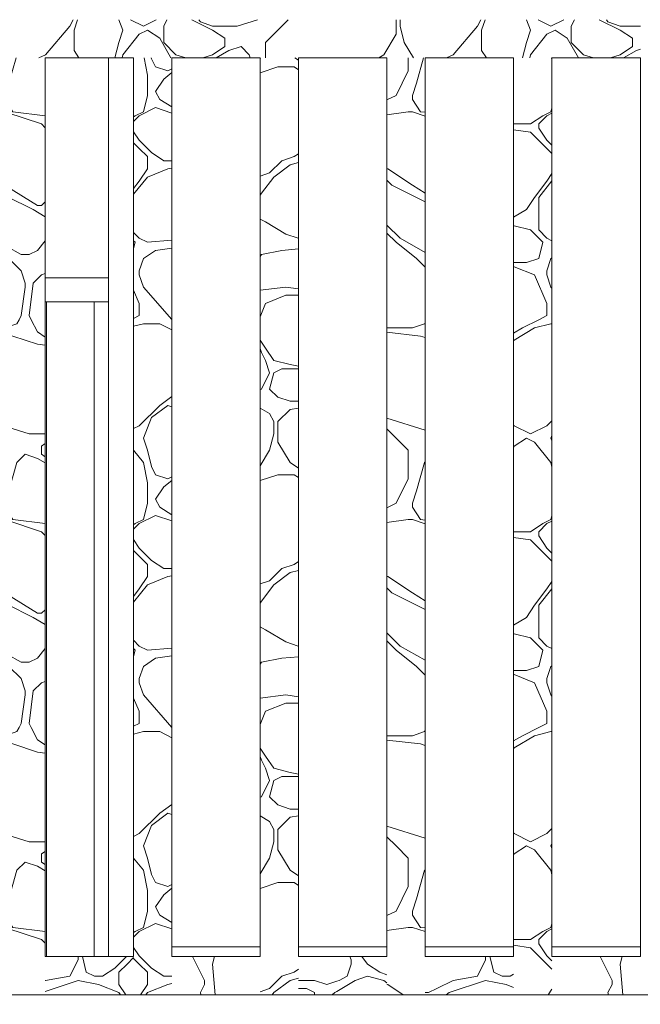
# Model space of a CAD drawing. Header units: millimetres. Extents: x -4481 to 79246, y -53000 to 18468.
# Tile 20 of 48: x 35930 to 36580, y 3550 to 4580. Entities that reach past the tile are written whole.
import ezdxf

# ---------------------------------------------------------------- set-up
doc = ezdxf.new("R2010")
doc.units = ezdxf.units.MM
doc.header["$MEASUREMENT"] = 0
for name, color, linetype in [('Nouveau_2D - Cotations pour 100ème', 7, 'Continuous'), ('Nouveau__Constr - Poteaux', 7, 'Continuous'), ('Nouveau__Constr - Poutres', 7, 'Continuous'), ('Nouveau_Equip - Mobiliers', 7, 'Continuous'), ('Nouveau_Fenêtres Archicad', 7, 'Continuous')]:
    doc.layers.add(name, color=color, linetype=linetype)
doc.styles.add('STYLE_GENERE_2', font='arial.ttf')
doc.dimstyles.new('STYLE_GENERE__2', dxfattribs={"dimtxt": 300, "dimasz": 190, "dimexe": 0.18, "dimexo": 21916.318027, "dimgap": 0, "dimtad": 1, "dimlfac": 0.001, "dimzin": 0, "dimdsep": 46, "dimtxsty": 'STYLE_GENERE_2', "dimblk": 'ARROWHEAD_6', "dimblk1": 'ARROWHEAD_6', "dimblk2": 'ARROWHEAD_6', "dimcen": 0.09, "dimclrd": 7, "dimclre": 7, "dimclrt": 7, "dimazin": 0, "dimtfac": 1, "dimtdec": 4, "dimtmove": 0, "dimatfit": 3, "dimfxl": 0, "dimtolj": 1, "dimtzin": 0, "dimarcsym": 0})
doc.dimstyles.new('STYLE_GENERE__3', dxfattribs={"dimtxt": 300, "dimasz": 190, "dimexe": 0.18, "dimexo": 21959.829925, "dimgap": 0, "dimtad": 1, "dimlfac": 0.001, "dimzin": 0, "dimdsep": 46, "dimtxsty": 'STYLE_GENERE_2', "dimblk": 'ARROWHEAD_6', "dimblk1": 'ARROWHEAD_6', "dimblk2": 'ARROWHEAD_6', "dimcen": 0.09, "dimclrd": 7, "dimclre": 7, "dimclrt": 7, "dimazin": 0, "dimtfac": 1, "dimtdec": 4, "dimtmove": 0, "dimatfit": 3, "dimfxl": 0, "dimtolj": 1, "dimtzin": 0, "dimarcsym": 0})
doc.dimstyles.new('STYLE_GENERE__4', dxfattribs={"dimtxt": 300, "dimasz": 190, "dimexe": 0.18, "dimexo": 28568.917041, "dimgap": 0, "dimtad": 1, "dimlfac": 0.001, "dimzin": 0, "dimdsep": 46, "dimtxsty": 'STYLE_GENERE_2', "dimblk": 'ARROWHEAD_6', "dimblk1": 'ARROWHEAD_6', "dimblk2": 'ARROWHEAD_6', "dimcen": 0.09, "dimclrd": 7, "dimclre": 7, "dimclrt": 7, "dimazin": 0, "dimtfac": 1, "dimtdec": 4, "dimtmove": 0, "dimatfit": 3, "dimfxl": 0, "dimtolj": 1, "dimtzin": 0, "dimarcsym": 0})
doc.dimstyles.new('STYLE_GENERE__6', dxfattribs={"dimtxt": 350, "dimasz": 190, "dimexe": 0.18, "dimexo": 30247.210424, "dimgap": 0, "dimtad": 1, "dimlfac": 0.001, "dimzin": 0, "dimdsep": 46, "dimtxsty": 'STYLE_GENERE_2', "dimblk": 'ARROWHEAD_6', "dimblk1": 'ARROWHEAD_6', "dimblk2": 'ARROWHEAD_6', "dimcen": 0.09, "dimclrd": 1, "dimclre": 1, "dimclrt": 1, "dimazin": 0, "dimtfac": 1, "dimtdec": 4, "dimtmove": 0, "dimatfit": 3, "dimfxl": 0, "dimtolj": 1, "dimtzin": 0, "dimarcsym": 0})

# ---------------------------------------------------------------- blocks, each defined once
blk = doc.blocks.new('Élément de coupe_149')
at = {"layer": 'Nouveau_Equip - Mobiliers', "color": 8, "linetype": 'Continuous', "lineweight": 13}
for p, q in [((35956.7, 4310), (36023, 4310)), ((35956.7, 4285), (36023, 4285)), ((35958, 3600), (35958, 4285)), ((36008, 3600), (36008, 4285))]:
    blk.add_line(p, q, dxfattribs=at)
blk = doc.blocks.new('Élément de coupe_216')
at = {"layer": 'Nouveau_Fenêtres Archicad', "color": 7, "linetype": 'Continuous', "lineweight": 13}
blk.add_line((36023, 3600), (36023, 4540), dxfattribs=at)
at = {"layer": 'Nouveau_Fenêtres Archicad', "color": 7, "linetype": 'Continuous', "lineweight": 18}
for p, q in [((36181.9, 3610), (36089.3, 3610)), ((36314.5, 3610), (36221.9, 3610)), ((36447.1, 3610), (36354.5, 3610)), ((36579.7, 3610), (36487.1, 3610))]:
    blk.add_line(p, q, dxfattribs=at)
blk = doc.blocks.new('Élément de coupe_261')
at = {"layer": 'Nouveau__Constr - Poteaux', "color": 7, "linetype": 'Continuous', "lineweight": 13}
for p, q in [((36579.7, 3600), (36579.7, 4540)), ((36579.7, 3560), (36619.7, 3560))]:
    blk.add_line(p, q, dxfattribs=at)
blk = doc.blocks.new('*X294')
at = {"layer": 'Nouveau__Constr - Poutres', "color": 7, "linetype": 'Continuous', "lineweight": 13}
for p, q in [((35982.7, 4573.3), (35957.1, 4543.4)), ((35986.1, 4580), (35982.7, 4573.3)), ((35987, 4569), (35990.6, 4580)), ((36033.8, 4580), (36038.2, 4569)), ((36059.5, 4573.3), (36046.1, 4580)), ((36072.9, 4580), (36059.5, 4573.3)), ((36080.8, 4573.3), (36084.2, 4580)), ((36080.8, 4556.2), (36080.8, 4573.3)), ((36110.1, 4580), (36132, 4569)), ((36117.6, 4580), (36119.2, 4577.6)), ((36119.2, 4577.6), (36132, 4573.3)), ((36157.6, 4573.3), (36132, 4573.3)), ((36179.1, 4580), (36157.6, 4573.3)), ((36200.3, 4569), (36211.2, 4580)), ((36324, 4580), (36324, 4573.3)), ((36324, 4573.3), (36324, 4564.8)), ((36328.3, 4573.3), (36328.3, 4580)), ((36332.5, 4556.2), (36328.3, 4573.3)), ((36409.3, 4573.3), (36383.7, 4543.4)), ((36412.7, 4580), (36409.3, 4573.3)), ((36413.6, 4569), (36417.2, 4580)), ((36460.4, 4580), (36464.8, 4569)), ((36486.1, 4573.3), (36472.7, 4580)), ((36499.5, 4580), (36486.1, 4573.3)), ((36507.4, 4573.3), (36510.8, 4580)), ((36507.4, 4556.2), (36507.4, 4573.3)), ((36536.7, 4580), (36558.6, 4569)), ((36544.2, 4580), (36545.8, 4577.6)), ((36545.8, 4577.6), (36558.6, 4573.3)), ((36579.7, 4573.3), (36558.6, 4573.3)), ((35987, 4547.7), (35987, 4569)), ((36038.2, 4569), (36033.9, 4556.2)), ((36055.2, 4564.8), (36038.2, 4543.4)), ((36063.8, 4569), (36055.2, 4564.8)), ((36076.6, 4560.5), (36063.8, 4569)), ((36132, 4569), (36144.8, 4560.5)), ((36187.5, 4556.2), (36200.3, 4569)), ((36324, 4564.8), (36311.2, 4543.4)), ((36413.6, 4547.7), (36413.6, 4569)), ((36464.8, 4569), (36460.5, 4556.2)), ((36481.8, 4564.8), (36464.8, 4543.4)), ((36490.4, 4569), (36481.8, 4564.8)), ((36503.2, 4560.5), (36490.4, 4569)), ((36558.6, 4569), (36571.4, 4560.5)), ((36033.9, 4556.2), (36029.8, 4540)), ((36088.3, 4540), (36076.6, 4560.5)), ((36093.6, 4543.4), (36080.8, 4556.2)), ((36144.8, 4560.5), (36144.8, 4556.2)), ((36144.8, 4556.2), (36144.8, 4552)), ((36187.5, 4540), (36187.5, 4556.2)), ((36342.3, 4540), (36332.5, 4556.2)), ((36332.5, 4556.2), (36342.3, 4540)), ((36460.5, 4556.2), (36456.4, 4540)), ((36514.9, 4540), (36503.2, 4560.5)), ((36520.2, 4543.4), (36507.4, 4556.2)), ((36571.4, 4560.5), (36571.4, 4556.2)), ((36571.4, 4556.2), (36571.4, 4552)), ((35950.2, 4540), (35957.1, 4543.4)), ((35992.1, 4540), (35987, 4547.7)), ((36038.2, 4543.4), (36037.5, 4540)), ((36103.9, 4540), (36093.6, 4543.4)), ((36132, 4543.4), (36121.7, 4540)), ((36144.8, 4552), (36132, 4543.4)), ((36135.6, 4540), (36149.1, 4547.7)), ((36149.1, 4547.7), (36161.9, 4552)), ((36161.9, 4552), (36170.4, 4543.4)), ((36170.4, 4543.4), (36171.4, 4540)), ((36311.2, 4543.4), (36306, 4540)), ((36376.9, 4540), (36383.7, 4543.4)), ((36418.7, 4540), (36413.6, 4547.7)), ((36464.8, 4543.4), (36464.1, 4540)), ((36530.5, 4540), (36520.2, 4543.4)), ((36558.6, 4543.4), (36548.3, 4540)), ((36571.4, 4552), (36558.6, 4543.4)), ((36562.2, 4540), (36575.7, 4547.7)), ((36575.7, 4547.7), (36579.7, 4549))]:
    blk.add_line(p, q, dxfattribs=at)
blk = doc.blocks.new('Élément de coupe_263')
at = {"layer": 'Nouveau__Constr - Poutres', "color": 7, "linetype": 'Continuous', "lineweight": 13}
for p, q in [((36049.3, 4540), (35956.7, 4540)), ((36181.9, 4540), (36089.3, 4540)), ((36314.5, 4540), (36221.9, 4540)), ((36447.1, 4540), (36354.5, 4540)), ((36579.7, 4540), (36487.1, 4540))]:
    blk.add_line(p, q, dxfattribs=at)
at = {"layer": 'Nouveau__Constr - Poutres', "lineweight": 0}
blk.add_blockref('*X294', (0, 0), dxfattribs=at)
blk = doc.blocks.new('*X305')
at = {"layer": 'Nouveau__Constr - Poutres', "color": 7, "linetype": 'Continuous', "lineweight": 13}
for p, q in [((36537.6, 3600), (36550.1, 3575)), ((36560.6, 3600), (36558.6, 3592.1)), ((36558.6, 3592.1), (36561.3, 3560)), ((36550.1, 3575), (36550.1, 3570.8)), ((36550.1, 3570.8), (36545.8, 3562.2)), ((36545.8, 3562.2), (36546.2, 3560))]:
    blk.add_line(p, q, dxfattribs=at)
blk = doc.blocks.new('*X306')
at = {"layer": 'Nouveau__Constr - Poutres', "color": 7, "linetype": 'Continuous', "lineweight": 13}
for p, q in [((36417.8, 3596.4), (36409.3, 3579.3)), ((36417.8, 3600), (36417.8, 3596.4)), ((36422.3, 3600), (36426.4, 3583.6)), ((36383.7, 3575), (36366.7, 3566.5)), ((36379.5, 3562.2), (36417.8, 3575)), ((36409.3, 3579.3), (36383.7, 3575)), ((36417.8, 3575), (36439.2, 3570.8)), ((36426.4, 3583.6), (36434.9, 3579.3)), ((36434.9, 3579.3), (36443.4, 3579.3)), ((36443.4, 3579.3), (36447.1, 3581.7)), ((36366.7, 3566.5), (36358.1, 3562.2)), ((36439.2, 3570.8), (36447.1, 3567.6)), ((36358.1, 3562.2), (36354.5, 3562.2)), ((36376.5, 3560), (36379.5, 3562.2))]:
    blk.add_line(p, q, dxfattribs=at)
blk = doc.blocks.new('*X307')
at = {"layer": 'Nouveau__Constr - Poutres', "color": 7, "linetype": 'Continuous', "lineweight": 13}
for p, q in [((36277.1, 3596.4), (36275.8, 3600)), ((36277.1, 3592.1), (36277.1, 3596.4)), ((36294.1, 3592.1), (36288.2, 3600)), ((36272.8, 3579.3), (36277.1, 3592.1)), ((36306.9, 3583.6), (36294.1, 3592.1)), ((36238.7, 3575), (36221.9, 3575)), ((36251.5, 3570.8), (36238.7, 3575)), ((36251.5, 3570.8), (36262.1, 3574.3)), ((36262.1, 3574.3), (36264.3, 3575)), ((36262.1, 3563.5), (36281.3, 3575)), ((36264.3, 3575), (36272.8, 3579.3)), ((36281.3, 3575), (36294.1, 3579.3)), ((36294.1, 3579.3), (36311.2, 3575)), ((36314.5, 3581), (36306.9, 3583.6)), ((36311.2, 3575), (36314.5, 3572.5)), ((36221.9, 3566.5), (36230.1, 3566.5)), ((36230.1, 3566.5), (36238.7, 3562.2)), ((36238.7, 3562.2), (36238.7, 3560)), ((36257.3, 3560), (36260, 3562.2)), ((36260, 3562.2), (36262.1, 3563.5))]:
    blk.add_line(p, q, dxfattribs=at)
blk = doc.blocks.new('*X308')
at = {"layer": 'Nouveau__Constr - Poutres', "color": 7, "linetype": 'Continuous', "lineweight": 13}
for p, q in [((36111, 3600), (36123.5, 3575)), ((36134, 3600), (36132, 3592.1)), ((36132, 3592.1), (36134.7, 3560)), ((36123.5, 3575), (36123.5, 3570.8)), ((36123.5, 3570.8), (36119.2, 3562.2)), ((36119.2, 3562.2), (36119.6, 3560))]:
    blk.add_line(p, q, dxfattribs=at)
blk = doc.blocks.new('*X309')
at = {"layer": 'Nouveau__Constr - Poutres', "color": 7, "linetype": 'Continuous', "lineweight": 13}
for p, q in [((35991.2, 3596.4), (35982.7, 3579.3)), ((35991.2, 3600), (35991.2, 3596.4)), ((35995.7, 3600), (35999.8, 3583.6)), ((36041.8, 3600), (36029.6, 3587.8)), ((36042.4, 3592.1), (36049.3, 3599)), ((36016.8, 3579.3), (36029.6, 3587.8)), ((36033.9, 3583.6), (36042.4, 3592.1)), ((35956.7, 3563.5), (35991.2, 3575)), ((35957.1, 3575), (35956.7, 3574.8)), ((35982.7, 3579.3), (35957.1, 3575)), ((35991.2, 3575), (36012.6, 3570.8)), ((35999.8, 3583.6), (36008.3, 3579.3)), ((36008.3, 3579.3), (36016.8, 3579.3)), ((36033.9, 3570.8), (36033.9, 3583.6)), ((36012.6, 3570.8), (36033.9, 3562.2)), ((36041.1, 3560), (36033.9, 3570.8)), ((36033.9, 3562.2), (36035.7, 3560))]:
    blk.add_line(p, q, dxfattribs=at)
blk = doc.blocks.new('Élément de coupe_264')
at = {"layer": 'Nouveau__Constr - Poutres', "color": 7, "linetype": 'Continuous', "lineweight": 13}
for p, q in [((36049.3, 3600), (35956.7, 3600)), ((36181.9, 3600), (36089.3, 3600)), ((36314.5, 3600), (36221.9, 3600)), ((36447.1, 3600), (36354.5, 3600)), ((36579.7, 3600), (36487.1, 3600)), ((36049.3, 3560), (35956.7, 3560)), ((36181.9, 3560), (36089.3, 3560)), ((36314.5, 3560), (36221.9, 3560)), ((36447.1, 3560), (36354.5, 3560)), ((36579.7, 3560), (36487.1, 3560))]:
    blk.add_line(p, q, dxfattribs=at)
at = {"layer": 'Nouveau__Constr - Poutres', "lineweight": 0}
for name in ['*X309', '*X308', '*X307', '*X306', '*X305']:
    blk.add_blockref(name, (0, 0), dxfattribs=at)
blk = doc.blocks.new('*X346')
at = {"layer": 'Nouveau__Constr - Poteaux', "color": 7, "linetype": 'Continuous', "lineweight": 13}
for p, q in [((35926.3, 4540), (35918.7, 4513.6)), ((35918.7, 4513.6), (35916.7, 4507.6)), ((35916.7, 4493.1), (35923, 4483.7)), ((35916.7, 4482.9), (35952.8, 4470.9)), ((35923, 4483.7), (35956.7, 4479.5)), ((35952.8, 4470.9), (35956.7, 4467)), ((35916.7, 4405.5), (35948.6, 4385.6)), ((35944.3, 4381.3), (35916.7, 4395.1)), ((35956.7, 4389.5), (35952.8, 4385.6)), ((35956.7, 4373.9), (35944.3, 4381.3)), ((35952.8, 4385.6), (35948.6, 4385.6)), ((35948.6, 4338.7), (35956.7, 4348.8)), ((35916.7, 4342.8), (35931.5, 4334.4)), ((35940, 4334.4), (35948.6, 4338.7)), ((35916.7, 4331.7), (35918.7, 4330.1)), ((35918.7, 4330.1), (35931.5, 4317.3)), ((35931.5, 4334.4), (35940, 4334.4)), ((35931.5, 4317.3), (35935.8, 4304.5)), ((35952.8, 4313.1), (35944.3, 4304.5)), ((35956.7, 4314.4), (35952.8, 4313.1)), ((35935.8, 4300.3), (35931.5, 4270.4)), ((35935.8, 4304.5), (35935.8, 4300.3)), ((35944.3, 4304.5), (35940, 4270.4)), ((35929.4, 4266.1), (35927.2, 4261.9)), ((35931.5, 4270.4), (35929.4, 4266.1)), ((35940, 4270.4), (35942.2, 4266.1)), ((35942.2, 4266.1), (35948.6, 4253.3)), ((35927.2, 4261.9), (35916.7, 4258.4)), ((35923, 4249.1), (35916.7, 4249.8)), ((35948.6, 4240.5), (35923, 4249.1)), ((35948.6, 4253.3), (35956.7, 4247.9)), ((35948.6, 4240.5), (35956.7, 4239.4)), ((35916.7, 4154), (35940, 4146.7)), ((35940, 4146.7), (35956.7, 4146.7)), ((35956.7, 4136.5), (35952.8, 4133.9)), ((35952.8, 4133.9), (35952.8, 4129.6)), ((35935.8, 4125.4), (35927.2, 4116.8)), ((35948.6, 4121.1), (35935.8, 4125.4)), ((35956.7, 4116.4), (35948.6, 4121.1)), ((35952.8, 4129.6), (35952.8, 4125.4)), ((35952.8, 4125.4), (35956.7, 4122.8)), ((35927.2, 4116.8), (35918.7, 4087)), ((35918.7, 4087), (35916.7, 4081)), ((35916.7, 4066.5), (35923, 4057.1)), ((35916.7, 4056.3), (35952.8, 4044.3)), ((35923, 4057.1), (35956.7, 4052.9)), ((35952.8, 4044.3), (35956.7, 4040.4)), ((35916.7, 3978.9), (35948.6, 3959)), ((35944.3, 3954.7), (35916.7, 3968.5)), ((35952.8, 3959), (35948.6, 3959)), ((35956.7, 3962.8), (35952.8, 3959)), ((35956.7, 3947.3), (35944.3, 3954.7)), ((35916.7, 3916.2), (35931.5, 3907.8)), ((35948.6, 3912), (35956.7, 3922.2)), ((35916.7, 3905.1), (35918.7, 3903.5)), ((35931.5, 3907.8), (35940, 3907.8)), ((35940, 3907.8), (35948.6, 3912)), ((35918.7, 3903.5), (35931.5, 3890.7)), ((35931.5, 3890.7), (35935.8, 3877.9)), ((35952.8, 3886.4), (35944.3, 3877.9)), ((35956.7, 3887.7), (35952.8, 3886.4)), ((35935.8, 3873.6), (35931.5, 3843.8)), ((35935.8, 3877.9), (35935.8, 3873.6)), ((35944.3, 3877.9), (35940, 3843.8)), ((35931.5, 3843.8), (35929.4, 3839.5)), ((35940, 3843.8), (35942.2, 3839.5)), ((35927.2, 3835.3), (35916.7, 3831.7)), ((35929.4, 3839.5), (35927.2, 3835.3)), ((35942.2, 3839.5), (35948.6, 3826.7)), ((35923, 3822.5), (35916.7, 3823.2)), ((35948.6, 3813.9), (35923, 3822.5)), ((35948.6, 3826.7), (35956.7, 3821.3)), ((35948.6, 3813.9), (35956.7, 3812.8)), ((35916.7, 3727.4), (35940, 3720.1)), ((35940, 3720.1), (35956.7, 3720.1)), ((35956.7, 3709.9), (35952.8, 3707.3)), ((35935.8, 3698.7), (35927.2, 3690.2)), ((35948.6, 3694.5), (35935.8, 3698.7)), ((35952.8, 3707.3), (35952.8, 3703)), ((35952.8, 3703), (35952.8, 3698.7)), ((35952.8, 3698.7), (35956.7, 3696.2)), ((35927.2, 3690.2), (35918.7, 3660.3)), ((35956.7, 3689.8), (35948.6, 3694.5)), ((35918.7, 3660.3), (35916.7, 3654.4)), ((35916.7, 3639.9), (35923, 3630.5)), ((35916.7, 3629.7), (35952.8, 3617.7)), ((35923, 3630.5), (35956.7, 3626.3)), ((35952.8, 3617.7), (35956.7, 3613.8))]:
    blk.add_line(p, q, dxfattribs=at)
blk = doc.blocks.new('Élément de coupe_276')
at = {"layer": 'Nouveau__Constr - Poteaux', "color": 7, "linetype": 'Continuous', "lineweight": 13}
for p, q in [((35916.7, 3600), (35916.7, 4540)), ((35956.7, 3600), (35956.7, 4540)), ((35916.7, 3560), (35956.7, 3560))]:
    blk.add_line(p, q, dxfattribs=at)
at = {"layer": 'Nouveau__Constr - Poteaux', "lineweight": 0}
blk.add_blockref('*X346', (0, 0), dxfattribs=at)
blk = doc.blocks.new('*X348')
at = {"layer": 'Nouveau__Constr - Poteaux', "color": 7, "linetype": 'Continuous', "lineweight": 13}
for p, q in [((36060.2, 4540), (36063.8, 4522.1)), ((36067.8, 4540), (36068, 4539.2)), ((36068, 4539.2), (36072.3, 4530.6)), ((36063.8, 4522.1), (36063.8, 4509.3)), ((36072.3, 4530.6), (36085.1, 4526.4)), ((36089.3, 4524.6), (36080.8, 4517.8)), ((36085.1, 4526.4), (36089.3, 4528.5)), ((36080.8, 4517.8), (36072.3, 4505)), ((36063.8, 4509.3), (36063.8, 4500.8)), ((36072.3, 4505), (36076.6, 4496.5)), ((36063.8, 4500.8), (36059.5, 4483.7)), ((36076.6, 4496.5), (36089.3, 4488.9)), ((36059.5, 4483.7), (36051, 4479.4)), ((36072.3, 4488), (36055.2, 4479.4)), ((36089.3, 4482.3), (36072.3, 4488)), ((36055.2, 4479.4), (36049.3, 4473.5)), ((36051, 4479.4), (36049.3, 4478.3)), ((36049.3, 4462.7), (36055.2, 4453.8)), ((36055.2, 4445.3), (36049.3, 4451.2)), ((36055.2, 4453.8), (36068, 4441)), ((36063.8, 4436.8), (36055.2, 4445.3)), ((36080.8, 4432.5), (36068, 4441)), ((36063.8, 4424), (36063.8, 4436.8)), ((36089.3, 4432.5), (36080.8, 4432.5)), ((36055.2, 4411.2), (36063.8, 4424)), ((36085.1, 4424), (36063.8, 4415.4)), ((36089.3, 4424.8), (36085.1, 4424)), ((36063.8, 4415.4), (36049.3, 4397.4)), ((36049.3, 4403.3), (36055.2, 4411.2)), ((36049.3, 4357.4), (36055.2, 4351.5)), ((36051, 4347.2), (36049.3, 4348.8)), ((36049.3, 4340.6), (36051, 4347.2)), ((36055.2, 4351.5), (36063.8, 4347.2)), ((36063.8, 4347.2), (36089.3, 4349.3)), ((36072.3, 4338.7), (36059.5, 4330.1)), ((36089.3, 4341.1), (36072.3, 4338.7)), ((36059.5, 4330.1), (36055.2, 4317.3)), ((36055.2, 4317.3), (36055.2, 4313.1)), ((36055.2, 4313.1), (36059.5, 4300.3)), ((36055.2, 4283.2), (36049.3, 4297)), ((36059.5, 4300.3), (36089.3, 4266.2)), ((36055.2, 4270.4), (36055.2, 4283.2)), ((36049.3, 4267.4), (36055.2, 4270.4)), ((36059.5, 4261.9), (36049.3, 4259.3)), ((36076.6, 4261.9), (36059.5, 4261.9)), ((36089.3, 4255.5), (36076.6, 4261.9)), ((36076.6, 4176.5), (36089.3, 4185.7)), ((36055.2, 4155.2), (36076.6, 4176.5)), ((36085.1, 4176.5), (36068, 4163.7)), ((36089.3, 4175.1), (36085.1, 4176.5)), ((36068, 4163.7), (36059.5, 4142.4)), ((36049.3, 4152.3), (36055.2, 4155.2)), ((36059.5, 4142.4), (36063.8, 4129.6)), ((36049.3, 4129.6), (36059.5, 4116.8)), ((36063.8, 4129.6), (36068, 4112.6)), ((36059.5, 4116.8), (36063.8, 4095.5)), ((36068, 4112.6), (36072.3, 4104)), ((36072.3, 4104), (36085.1, 4099.8)), ((36085.1, 4099.8), (36089.3, 4101.9)), ((36063.8, 4095.5), (36063.8, 4082.7)), ((36080.8, 4091.2), (36072.3, 4078.4)), ((36089.3, 4098), (36080.8, 4091.2)), ((36063.8, 4082.7), (36063.8, 4074.2)), ((36063.8, 4074.2), (36059.5, 4057.1)), ((36072.3, 4078.4), (36076.6, 4069.9)), ((36076.6, 4069.9), (36089.3, 4062.2)), ((36072.3, 4061.4), (36055.2, 4052.8)), ((36089.3, 4055.7), (36072.3, 4061.4)), ((36055.2, 4052.8), (36049.3, 4046.9)), ((36051, 4052.8), (36049.3, 4051.7)), ((36059.5, 4057.1), (36051, 4052.8)), ((36049.3, 4036.1), (36055.2, 4027.2)), ((36055.2, 4018.7), (36049.3, 4024.6)), ((36055.2, 4027.2), (36068, 4014.4)), ((36063.8, 4010.2), (36055.2, 4018.7)), ((36063.8, 3997.4), (36063.8, 4010.2)), ((36080.8, 4005.9), (36068, 4014.4)), ((36055.2, 3984.6), (36063.8, 3997.4)), ((36085.1, 3997.4), (36063.8, 3988.8)), ((36089.3, 4005.9), (36080.8, 4005.9)), ((36089.3, 3998.2), (36085.1, 3997.4)), ((36063.8, 3988.8), (36049.3, 3970.8)), ((36049.3, 3976.7), (36055.2, 3984.6)), ((36049.3, 3930.8), (36055.2, 3924.8)), ((36055.2, 3924.8), (36063.8, 3920.6)), ((36051, 3920.6), (36049.3, 3922.2)), ((36049.3, 3914), (36051, 3920.6)), ((36063.8, 3920.6), (36089.3, 3922.7)), ((36089.3, 3914.5), (36072.3, 3912)), ((36072.3, 3912), (36059.5, 3903.5)), ((36059.5, 3903.5), (36055.2, 3890.7)), ((36055.2, 3890.7), (36055.2, 3886.4)), ((36055.2, 3886.4), (36059.5, 3873.6)), ((36059.5, 3873.6), (36089.3, 3839.6)), ((36055.2, 3856.6), (36049.3, 3870.4)), ((36055.2, 3843.8), (36055.2, 3856.6)), ((36049.3, 3840.8), (36055.2, 3843.8)), ((36059.5, 3835.3), (36049.3, 3832.7)), ((36076.6, 3835.3), (36059.5, 3835.3)), ((36089.3, 3828.9), (36076.6, 3835.3)), ((36055.2, 3728.6), (36076.6, 3749.9)), ((36085.1, 3749.9), (36068, 3737.1)), ((36076.6, 3749.9), (36089.3, 3759)), ((36089.3, 3748.5), (36085.1, 3749.9)), ((36049.3, 3725.6), (36055.2, 3728.6)), ((36068, 3737.1), (36059.5, 3715.8)), ((36059.5, 3715.8), (36063.8, 3703)), ((36049.3, 3702.9), (36059.5, 3690.2)), ((36063.8, 3703), (36068, 3685.9)), ((36059.5, 3690.2), (36063.8, 3668.9)), ((36068, 3685.9), (36072.3, 3677.4)), ((36072.3, 3677.4), (36085.1, 3673.1)), ((36063.8, 3668.9), (36063.8, 3656.1)), ((36089.3, 3671.4), (36080.8, 3664.6)), ((36085.1, 3673.1), (36089.3, 3675.2)), ((36080.8, 3664.6), (36072.3, 3651.8)), ((36063.8, 3647.5), (36059.5, 3630.5)), ((36063.8, 3656.1), (36063.8, 3647.5)), ((36072.3, 3651.8), (36076.6, 3643.3)), ((36076.6, 3643.3), (36089.3, 3635.6)), ((36055.2, 3626.2), (36049.3, 3620.3)), ((36051, 3626.2), (36049.3, 3625.1)), ((36059.5, 3630.5), (36051, 3626.2)), ((36072.3, 3634.7), (36055.2, 3626.2)), ((36089.3, 3629.1), (36072.3, 3634.7)), ((36049.3, 3609.5), (36055.2, 3600.6)), ((36055.2, 3592.1), (36049.3, 3598)), ((36055.2, 3600.6), (36068, 3587.8)), ((36063.8, 3583.6), (36055.2, 3592.1)), ((36080.8, 3579.3), (36068, 3587.8)), ((36063.8, 3570.8), (36063.8, 3583.6)), ((36089.3, 3579.3), (36080.8, 3579.3)), ((36056.6, 3560), (36063.8, 3570.8)), ((36085.1, 3570.8), (36063.8, 3562.2)), ((36089.3, 3571.6), (36085.1, 3570.8)), ((36063.8, 3562.2), (36062, 3560))]:
    blk.add_line(p, q, dxfattribs=at)
blk = doc.blocks.new('Élément de coupe_277')
at = {"layer": 'Nouveau__Constr - Poteaux', "color": 7, "linetype": 'Continuous', "lineweight": 13}
for p, q in [((36049.3043, 3600), (36049.3043, 4540)), ((36089.3043, 3600), (36089.3043, 4540)), ((36049.3043, 3560), (36089.3043, 3560))]:
    blk.add_line(p, q, dxfattribs=at)
at = {"layer": 'Nouveau__Constr - Poteaux', "lineweight": 0}
blk.add_blockref('*X348', (0, 0), dxfattribs=at)
blk = doc.blocks.new('*X350')
at = {"layer": 'Nouveau__Constr - Poteaux', "color": 7, "linetype": 'Continuous', "lineweight": 13}
for p, q in [((36181.9, 4539.8), (36182, 4540)), ((36182, 4540), (36181.9, 4539.8)), ((36218.2, 4540), (36221.9, 4537.5)), ((36200.3, 4530.6), (36181.9, 4524.5)), ((36217.3, 4530.6), (36200.3, 4530.6)), ((36221.9, 4527.6), (36217.3, 4530.6)), ((36217.3, 4436.8), (36221.9, 4439.8)), ((36191.7, 4419.7), (36204.5, 4432.5)), ((36204.5, 4432.5), (36217.3, 4436.8)), ((36221.9, 4430.5), (36213.1, 4428.2)), ((36181.9, 4416.4), (36191.7, 4419.7)), ((36213.1, 4428.2), (36196, 4415.4)), ((36196, 4415.4), (36183.2, 4398.4)), ((36183.2, 4398.4), (36181.9, 4396.4)), ((36181.9, 4371.3), (36187.5, 4368.5)), ((36187.5, 4368.5), (36208.8, 4355.7)), ((36208.8, 4355.7), (36221.6, 4351.5)), ((36221.6, 4351.5), (36221.9, 4351.5)), ((36204.5, 4338.7), (36183.2, 4334.4)), ((36221.9, 4340.2), (36204.5, 4338.7)), ((36183.2, 4334.4), (36181.9, 4332.4)), ((36181.9, 4296.9), (36208.8, 4300.3)), ((36208.8, 4300.3), (36221.9, 4298.4)), ((36208.8, 4291.7), (36187.5, 4283.2)), ((36221.9, 4291.7), (36208.8, 4291.7)), ((36187.5, 4283.2), (36181.9, 4269.3)), ((36181.9, 4244.6), (36187.5, 4236.3)), ((36183.2, 4232), (36181.9, 4235.9)), ((36187.5, 4236.3), (36196, 4223.5)), ((36187.5, 4223.5), (36183.2, 4232)), ((36191.7, 4210.7), (36187.5, 4223.5)), ((36196, 4223.5), (36213.1, 4219.2)), ((36196, 4210.7), (36204.5, 4214.9)), ((36204.5, 4214.9), (36221.9, 4214.9)), ((36213.1, 4219.2), (36221.9, 4217.4)), ((36183.2, 4193.6), (36191.7, 4210.7)), ((36191.7, 4193.6), (36196, 4210.7)), ((36181.9, 4193.3), (36183.2, 4193.6)), ((36200.3, 4185.1), (36191.7, 4193.6)), ((36213.1, 4180.8), (36200.3, 4185.1)), ((36191.7, 4168), (36181.9, 4173.6)), ((36213.1, 4172.3), (36200.3, 4159.5)), ((36221.9, 4180.8), (36213.1, 4180.8)), ((36221.9, 4173.7), (36213.1, 4172.3)), ((36196, 4159.5), (36191.7, 4168)), ((36196, 4146.7), (36196, 4159.5)), ((36200.3, 4159.5), (36200.3, 4146.7)), ((36191.7, 4129.6), (36196, 4146.7)), ((36200.3, 4146.7), (36200.3, 4138.1)), ((36200.3, 4138.1), (36213.1, 4116.8)), ((36181.9, 4113.2), (36191.7, 4129.6)), ((36191.7, 4129.6), (36181.9, 4113.2)), ((36213.1, 4116.8), (36221.9, 4110.9)), ((36200.3, 4104), (36181.9, 4097.9)), ((36217.3, 4104), (36200.3, 4104)), ((36221.9, 4101), (36217.3, 4104)), ((36204.5, 4005.9), (36217.3, 4010.2)), ((36217.3, 4010.2), (36221.9, 4013.2)), ((36191.7, 3993.1), (36204.5, 4005.9)), ((36213.1, 4001.6), (36196, 3988.8)), ((36221.9, 4003.8), (36213.1, 4001.6)), ((36181.9, 3989.8), (36191.7, 3993.1)), ((36196, 3988.8), (36183.2, 3971.8)), ((36183.2, 3971.8), (36181.9, 3969.8)), ((36181.9, 3944.7), (36187.5, 3941.9)), ((36187.5, 3941.9), (36208.8, 3929.1)), ((36208.8, 3929.1), (36221.6, 3924.8)), ((36221.6, 3924.8), (36221.9, 3924.8)), ((36183.2, 3907.8), (36181.9, 3905.8)), ((36204.5, 3912), (36183.2, 3907.8)), ((36221.9, 3913.6), (36204.5, 3912)), ((36181.9, 3870.3), (36208.8, 3873.6)), ((36208.8, 3873.6), (36221.9, 3871.8)), ((36208.8, 3865.1), (36187.5, 3856.6)), ((36221.9, 3865.1), (36208.8, 3865.1)), ((36187.5, 3856.6), (36181.9, 3842.6)), ((36181.9, 3818), (36187.5, 3809.7)), ((36183.2, 3805.4), (36181.9, 3809.3)), ((36187.5, 3796.9), (36183.2, 3805.4)), ((36187.5, 3809.7), (36196, 3796.9)), ((36191.7, 3784.1), (36187.5, 3796.9)), ((36196, 3796.9), (36213.1, 3792.6)), ((36213.1, 3792.6), (36221.9, 3790.8)), ((36183.2, 3767), (36191.7, 3784.1)), ((36191.7, 3767), (36196, 3784.1)), ((36196, 3784.1), (36204.5, 3788.3)), ((36204.5, 3788.3), (36221.9, 3788.3)), ((36181.9, 3766.7), (36183.2, 3767)), ((36200.3, 3758.5), (36191.7, 3767)), ((36213.1, 3754.2), (36200.3, 3758.5)), ((36221.9, 3754.2), (36213.1, 3754.2)), ((36191.7, 3741.4), (36181.9, 3747)), ((36196, 3732.9), (36191.7, 3741.4)), ((36213.1, 3745.7), (36200.3, 3732.9)), ((36221.9, 3747.1), (36213.1, 3745.7)), ((36196, 3720.1), (36196, 3732.9)), ((36200.3, 3732.9), (36200.3, 3720.1)), ((36191.7, 3703), (36196, 3720.1)), ((36200.3, 3720.1), (36200.3, 3711.5)), ((36200.3, 3711.5), (36213.1, 3690.2)), ((36181.9, 3686.6), (36191.7, 3703)), ((36191.7, 3703), (36181.9, 3686.6)), ((36213.1, 3690.2), (36221.9, 3684.3)), ((36200.3, 3677.4), (36181.9, 3671.3)), ((36217.3, 3677.4), (36200.3, 3677.4)), ((36221.9, 3674.4), (36217.3, 3677.4)), ((36217.3, 3583.6), (36221.9, 3586.6)), ((36191.7, 3566.5), (36204.5, 3579.3)), ((36213.1, 3575), (36196, 3562.2)), ((36204.5, 3579.3), (36217.3, 3583.6)), ((36221.9, 3577.2), (36213.1, 3575)), ((36181.9, 3563.2), (36191.7, 3566.5)), ((36196, 3562.2), (36194.3, 3560))]:
    blk.add_line(p, q, dxfattribs=at)
blk = doc.blocks.new('Élément de coupe_278')
at = {"layer": 'Nouveau__Constr - Poteaux', "color": 7, "linetype": 'Continuous', "lineweight": 13}
for p, q in [((36181.9, 3600), (36181.9, 4540)), ((36221.9, 3600), (36221.9, 4540)), ((36181.9, 3560), (36221.9, 3560))]:
    blk.add_line(p, q, dxfattribs=at)
at = {"layer": 'Nouveau__Constr - Poteaux', "lineweight": 0}
blk.add_blockref('*X350', (0, 0), dxfattribs=at)
blk = doc.blocks.new('*X352')
at = {"layer": 'Nouveau__Constr - Poteaux', "color": 7, "linetype": 'Continuous', "lineweight": 13}
for p, q in [((36336.8, 4526.4), (36336.8, 4540)), ((36352.9, 4540), (36345.3, 4513.6)), ((36324, 4500.8), (36336.8, 4526.4)), ((36345.3, 4513.6), (36341.1, 4500.8)), ((36314.5, 4496), (36324, 4500.8)), ((36341.1, 4500.8), (36341.1, 4496.5)), ((36341.1, 4496.5), (36349.6, 4483.7)), ((36314.5, 4480.5), (36336.8, 4483.7)), ((36336.8, 4483.7), (36341.1, 4483.7)), ((36341.1, 4483.7), (36354.5, 4479.2)), ((36349.6, 4483.7), (36354.5, 4483.1)), ((36314.5, 4424.3), (36315.5, 4424)), ((36315.5, 4424), (36341.1, 4406.9)), ((36319.7, 4406.9), (36314.5, 4412.2)), ((36354.5, 4389.5), (36319.7, 4406.9)), ((36341.1, 4406.9), (36354.5, 4398.5)), ((36314.5, 4365.2), (36328.3, 4351.5)), ((36314.5, 4356.7), (36324, 4347.2)), ((36324, 4347.2), (36345.3, 4330.1)), ((36328.3, 4351.5), (36354.5, 4336.5)), ((36345.3, 4330.1), (36354.5, 4321)), ((36341.1, 4257.6), (36314.5, 4257.6)), ((36353.9, 4261.9), (36341.1, 4257.6)), ((36354.5, 4263.1), (36353.9, 4261.9)), ((36349.6, 4249.1), (36314.5, 4253)), ((36354.5, 4247.4), (36349.6, 4249.1)), ((36314.5, 4163), (36354.5, 4150.5)), ((36324, 4142.4), (36314.5, 4151.9)), ((36336.8, 4129.6), (36324, 4142.4)), ((36336.8, 4099.8), (36336.8, 4129.6)), ((36353.9, 4116.8), (36345.3, 4087)), ((36354.5, 4117.5), (36353.9, 4116.8)), ((36324, 4074.2), (36336.8, 4099.8)), ((36345.3, 4087), (36341.1, 4074.2)), ((36314.5, 4069.4), (36324, 4074.2)), ((36341.1, 4074.2), (36341.1, 4069.9)), ((36341.1, 4069.9), (36349.6, 4057.1)), ((36314.5, 4053.9), (36336.8, 4057.1)), ((36336.8, 4057.1), (36341.1, 4057.1)), ((36341.1, 4057.1), (36354.5, 4052.6)), ((36349.6, 4057.1), (36354.5, 4056.5)), ((36314.5, 3997.7), (36315.5, 3997.4)), ((36315.5, 3997.4), (36341.1, 3980.3)), ((36319.7, 3980.3), (36314.5, 3985.5)), ((36354.5, 3962.9), (36319.7, 3980.3)), ((36341.1, 3980.3), (36354.5, 3971.9)), ((36314.5, 3938.6), (36328.3, 3924.8)), ((36314.5, 3930.1), (36324, 3920.6)), ((36328.3, 3924.8), (36354.5, 3909.9)), ((36324, 3920.6), (36345.3, 3903.5)), ((36345.3, 3903.5), (36354.5, 3894.3)), ((36353.9, 3835.3), (36341.1, 3831)), ((36354.5, 3836.5), (36353.9, 3835.3)), ((36341.1, 3831), (36314.5, 3831)), ((36349.6, 3822.5), (36314.5, 3826.4)), ((36354.5, 3820.8), (36349.6, 3822.5)), ((36314.5, 3736.4), (36354.5, 3723.9)), ((36324, 3715.8), (36314.5, 3725.3)), ((36336.8, 3703), (36324, 3715.8)), ((36336.8, 3673.1), (36336.8, 3703)), ((36353.9, 3690.2), (36345.3, 3660.3)), ((36354.5, 3690.8), (36353.9, 3690.2)), ((36324, 3647.5), (36336.8, 3673.1)), ((36345.3, 3660.3), (36341.1, 3647.5)), ((36314.5, 3642.8), (36324, 3647.5)), ((36341.1, 3647.5), (36341.1, 3643.3)), ((36341.1, 3643.3), (36349.6, 3630.5)), ((36314.5, 3627.3), (36336.8, 3630.5)), ((36336.8, 3630.5), (36341.1, 3630.5)), ((36341.1, 3630.5), (36354.5, 3626)), ((36349.6, 3630.5), (36354.5, 3629.9)), ((36314.5, 3571.1), (36315.5, 3570.8)), ((36315.5, 3570.8), (36331.6, 3560))]:
    blk.add_line(p, q, dxfattribs=at)
blk = doc.blocks.new('Élément de coupe_279')
at = {"layer": 'Nouveau__Constr - Poteaux', "color": 7, "linetype": 'Continuous', "lineweight": 13}
for p, q in [((36314.5, 3600), (36314.5, 4540)), ((36354.5, 3600), (36354.5, 4540)), ((36314.5, 3560), (36354.5, 3560))]:
    blk.add_line(p, q, dxfattribs=at)
at = {"layer": 'Nouveau__Constr - Poteaux', "lineweight": 0}
blk.add_blockref('*X352', (0, 0), dxfattribs=at)
blk = doc.blocks.new('*X354')
at = {"layer": 'Nouveau__Constr - Poteaux', "color": 7, "linetype": 'Continuous', "lineweight": 13}
for p, q in [((36486.8, 4540), (36487.1, 4538.5)), ((36486.1, 4483.7), (36477.6, 4479.4)), ((36487.1, 4482.1), (36481.8, 4479.4)), ((36487.1, 4487.6), (36486.1, 4483.7)), ((36452, 4470.9), (36447.1, 4470.9)), ((36456.2, 4470.9), (36452, 4470.9)), ((36464.8, 4470.9), (36456.2, 4470.9)), ((36477.6, 4479.4), (36464.8, 4470.9)), ((36481.8, 4479.4), (36473.3, 4470.9)), ((36473.3, 4470.9), (36473.3, 4466.6)), ((36464.8, 4462.4), (36447.1, 4464.9)), ((36481.8, 4445.3), (36464.8, 4462.4)), ((36473.3, 4466.6), (36481.8, 4453.8)), ((36481.8, 4453.8), (36487.1, 4448.6)), ((36487.1, 4440.1), (36481.8, 4445.3)), ((36481.8, 4411.2), (36487.1, 4419)), ((36469, 4394.1), (36481.8, 4411.2)), ((36487.1, 4411.3), (36473.3, 4394.1)), ((36460.5, 4381.3), (36469, 4394.1)), ((36473.3, 4394.1), (36473.3, 4381.3)), ((36447.1, 4373.3), (36460.5, 4381.3)), ((36473.3, 4381.3), (36473.3, 4360)), ((36447.7, 4364.3), (36447.1, 4364)), ((36464.8, 4360), (36447.7, 4364.3)), ((36477.6, 4347.2), (36464.8, 4360)), ((36473.3, 4360), (36481.8, 4351.5)), ((36473.3, 4330.1), (36477.6, 4347.2)), ((36481.8, 4351.5), (36487.1, 4348.8)), ((36460.5, 4325.9), (36473.3, 4330.1)), ((36486.1, 4330.1), (36481.8, 4317.3)), ((36487.1, 4330.8), (36486.1, 4330.1)), ((36447.1, 4325.9), (36460.5, 4325.9)), ((36447.7, 4321.6), (36447.1, 4321.6)), ((36469, 4313.1), (36447.7, 4321.6)), ((36481.8, 4317.3), (36481.8, 4313.1)), ((36481.8, 4283.2), (36469, 4313.1)), ((36481.8, 4313.1), (36486.1, 4300.3)), ((36486.1, 4300.3), (36487.1, 4299.1)), ((36481.8, 4270.4), (36481.8, 4283.2)), ((36456.2, 4257.6), (36473.3, 4266.1)), ((36473.3, 4266.1), (36481.8, 4270.4)), ((36447.1, 4252.1), (36456.2, 4257.6)), ((36469, 4257.6), (36447.7, 4244.8)), ((36486.1, 4261.9), (36469, 4257.6)), ((36487.1, 4261.9), (36486.1, 4261.9)), ((36447.7, 4244.8), (36447.1, 4244.1)), ((36447.1, 4156), (36447.7, 4155.2)), ((36447.7, 4155.2), (36464.8, 4146.7)), ((36464.8, 4146.7), (36481.8, 4155.2)), ((36481.8, 4155.2), (36487.1, 4160.5)), ((36447.7, 4133.9), (36460.5, 4142.4)), ((36460.5, 4142.4), (36469, 4138.1)), ((36487.1, 4144.9), (36486.1, 4142.4)), ((36486.1, 4142.4), (36487.1, 4139.5)), ((36447.1, 4132.8), (36447.7, 4133.9)), ((36469, 4138.1), (36486.1, 4116.8)), ((36486.1, 4116.8), (36487.1, 4111.9)), ((36487.1, 4061), (36486.1, 4057.1)), ((36477.6, 4052.8), (36464.8, 4044.3)), ((36481.8, 4052.8), (36473.3, 4044.3)), ((36486.1, 4057.1), (36477.6, 4052.8)), ((36487.1, 4055.4), (36481.8, 4052.8)), ((36452, 4044.3), (36447.1, 4044.3)), ((36464.8, 4035.8), (36447.1, 4038.3)), ((36456.2, 4044.3), (36452, 4044.3)), ((36464.8, 4044.3), (36456.2, 4044.3)), ((36473.3, 4044.3), (36473.3, 4040)), ((36473.3, 4040), (36481.8, 4027.2)), ((36481.8, 4018.7), (36464.8, 4035.8)), ((36481.8, 4027.2), (36487.1, 4022)), ((36487.1, 4013.5), (36481.8, 4018.7)), ((36481.8, 3984.6), (36487.1, 3992.4)), ((36469, 3967.5), (36481.8, 3984.6)), ((36487.1, 3984.7), (36473.3, 3967.5)), ((36460.5, 3954.7), (36469, 3967.5)), ((36473.3, 3967.5), (36473.3, 3954.7)), ((36447.1, 3946.7), (36460.5, 3954.7)), ((36473.3, 3954.7), (36473.3, 3933.4)), ((36447.7, 3937.6), (36447.1, 3937.4)), ((36464.8, 3933.4), (36447.7, 3937.6)), ((36477.6, 3920.6), (36464.8, 3933.4)), ((36473.3, 3933.4), (36481.8, 3924.8)), ((36481.8, 3924.8), (36487.1, 3922.2)), ((36473.3, 3903.5), (36477.6, 3920.6)), ((36487.1, 3904.2), (36486.1, 3903.5)), ((36447.1, 3899.2), (36460.5, 3899.2)), ((36447.7, 3895), (36447.1, 3895)), ((36469, 3886.4), (36447.7, 3895)), ((36460.5, 3899.2), (36473.3, 3903.5)), ((36486.1, 3903.5), (36481.8, 3890.7)), ((36481.8, 3856.6), (36469, 3886.4)), ((36481.8, 3890.7), (36481.8, 3886.4)), ((36481.8, 3886.4), (36486.1, 3873.6)), ((36486.1, 3873.6), (36487.1, 3872.5)), ((36481.8, 3843.8), (36481.8, 3856.6)), ((36473.3, 3839.5), (36481.8, 3843.8)), ((36456.2, 3831), (36473.3, 3839.5)), ((36486.1, 3835.3), (36469, 3831)), ((36487.1, 3835.3), (36486.1, 3835.3)), ((36447.1, 3825.5), (36456.2, 3831)), ((36469, 3831), (36447.7, 3818.2)), ((36447.7, 3818.2), (36447.1, 3817.4)), ((36447.1, 3729.4), (36447.7, 3728.6)), ((36447.7, 3728.6), (36464.8, 3720.1)), ((36464.8, 3720.1), (36481.8, 3728.6)), ((36481.8, 3728.6), (36487.1, 3733.8)), ((36447.7, 3707.3), (36460.5, 3715.8)), ((36460.5, 3715.8), (36469, 3711.5)), ((36469, 3711.5), (36486.1, 3690.2)), ((36487.1, 3718.2), (36486.1, 3715.8)), ((36486.1, 3715.8), (36487.1, 3712.9)), ((36447.1, 3706.2), (36447.7, 3707.3)), ((36486.1, 3690.2), (36487.1, 3685.3)), ((36477.6, 3626.2), (36464.8, 3617.7)), ((36481.8, 3626.2), (36473.3, 3617.7)), ((36486.1, 3630.5), (36477.6, 3626.2)), ((36487.1, 3628.8), (36481.8, 3626.2)), ((36487.1, 3634.4), (36486.1, 3630.5)), ((36452, 3617.7), (36447.1, 3617.7)), ((36456.2, 3617.7), (36452, 3617.7)), ((36464.8, 3617.7), (36456.2, 3617.7)), ((36473.3, 3617.7), (36473.3, 3613.4)), ((36464.8, 3609.1), (36447.1, 3611.7)), ((36481.8, 3592.1), (36464.8, 3609.1)), ((36473.3, 3613.4), (36481.8, 3600.6)), ((36481.8, 3600.6), (36487.1, 3595.4)), ((36487.1, 3586.8), (36481.8, 3592.1)), ((36483.2, 3560), (36487.1, 3565.8))]:
    blk.add_line(p, q, dxfattribs=at)
blk = doc.blocks.new('Élément de coupe_280')
at = {"layer": 'Nouveau__Constr - Poteaux', "color": 7, "linetype": 'Continuous', "lineweight": 13}
for p, q in [((36447.1, 3600), (36447.1, 4540)), ((36487.1, 3600), (36487.1, 4540)), ((36447.1, 3560), (36487.1, 3560))]:
    blk.add_line(p, q, dxfattribs=at)
at = {"layer": 'Nouveau__Constr - Poteaux', "lineweight": 0}
blk.add_blockref('*X354', (0, 0), dxfattribs=at)
blk = doc.blocks.new('*D432')
at = {"layer": 'Nouveau_2D - Cotations pour 100ème', "color": 7, "linetype": 'Continuous', "lineweight": 13}
for p, q in [((46989, 3660), (47189, 3460)), ((47089, 3340), (47089, 3560)), ((46989, 3440), (47189, 3240)), ((47276.5, 3340), (46901.5, 3340))]:
    blk.add_line(p, q, dxfattribs=at)
blk = doc.blocks.new('ARROWHEAD_6')
at = {"color": 0, "linetype": 'Continuous', "lineweight": 0}
for p, q in [((-0.5, -0.5), (0.5, 0.5)), ((0, 0), (-1, 0))]:
    blk.add_line(p, q, dxfattribs=at)
blk = doc.blocks.new('*D433')
at = {"layer": 'Nouveau_2D - Cotations pour 100ème', "color": 7, "linetype": 'Continuous', "lineweight": 13}
for p, q in [((47089, 6864), (47089, 7014)), ((47189, 6764), (46989, 6964)), ((47276.5, 6864), (46901.5, 6864)), ((47089, 3560), (47089, 6864)), ((46989, 3660), (47189, 3460)), ((47276.5, 3560), (46901.5, 3560)), ((47089, 3340), (47089, 3560))]:
    blk.add_line(p, q, dxfattribs=at)
at = {"layer": 'Nouveau_2D - Cotations pour 100ème', "color": 7, "lineweight": 13, "insert": (47029, 4811.6), "char_height": 300, "attachment_point": 7, "rotation": 90, "style": 'STYLE_GENERE_2'}
blk.add_mtext('{\\A1;\\fArial|b1|i0|c0|p0;3,30}', dxfattribs=at)
blk = doc.blocks.new('*D439')
at = {"layer": 'Nouveau_2D - Cotations pour 100ème', "color": 7, "linetype": 'Continuous', "lineweight": 13}
for p, q in [((53635.8, 3660), (53835.8, 3460)), ((53735.8, 3340), (53735.8, 3560)), ((53635.8, 3440), (53835.8, 3240)), ((53923.3, 3340), (53548.3, 3340))]:
    blk.add_line(p, q, dxfattribs=at)
blk = doc.blocks.new('*D440')
at = {"layer": 'Nouveau_2D - Cotations pour 100ème', "color": 7, "linetype": 'Continuous', "lineweight": 13}
for p, q in [((53735.8, 6864), (53735.8, 7014)), ((53835.8, 6764), (53635.8, 6964)), ((53923.3, 6864), (53548.3, 6864)), ((53735.8, 3560), (53735.8, 6864)), ((53635.8, 3660), (53835.8, 3460)), ((53923.3, 3560), (53548.3, 3560)), ((53735.8, 3340), (53735.8, 3560))]:
    blk.add_line(p, q, dxfattribs=at)
at = {"layer": 'Nouveau_2D - Cotations pour 100ème', "color": 7, "lineweight": 13, "insert": (53675.8, 4811.6), "char_height": 300, "attachment_point": 7, "rotation": 90, "style": 'STYLE_GENERE_2'}
blk.add_mtext('{\\A1;\\fArial|b1|i0|c0|p0;3,30}', dxfattribs=at)
blk = doc.blocks.new('*D444')
at = {"layer": 'Nouveau_2D - Cotations pour 100ème', "color": 7, "linetype": 'Continuous', "lineweight": 13}
for p, q in [((40404.1, 3660), (40604.1, 3460)), ((40504.1, 3340), (40504.1, 3560)), ((40404.1, 3440), (40604.1, 3240)), ((40691.6, 3340), (40316.6, 3340)), ((40504.1, 2661), (40504.1, 3340))]:
    blk.add_line(p, q, dxfattribs=at)
blk = doc.blocks.new('*D445')
at = {"layer": 'Nouveau_2D - Cotations pour 100ème', "color": 7, "linetype": 'Continuous', "lineweight": 13}
for p, q in [((40504.1, 6864), (40504.1, 7014)), ((40604.1, 6764), (40404.1, 6964)), ((40691.6, 6864), (40316.6, 6864)), ((40504.1, 3560), (40504.1, 6864)), ((40404.1, 3660), (40604.1, 3460)), ((40691.6, 3560), (40316.6, 3560)), ((40504.1, 3340), (40504.1, 3560))]:
    blk.add_line(p, q, dxfattribs=at)
at = {"layer": 'Nouveau_2D - Cotations pour 100ème', "color": 7, "lineweight": 13, "char_height": 300, "attachment_point": 7, "rotation": 90, "style": 'STYLE_GENERE_2'}
for s, insert in [('{\\A1;\\fArial|b1|i0|c0|p0;3,30}', (40444.1, 5040.4)), ('{\\A1;\\fArial|b1|i0|c0|p0;22}', (40444.1, 3660))]:
    blk.add_mtext(s, dxfattribs=dict(at, insert=insert))
blk = doc.blocks.new('*D448')
at = {"layer": 'Nouveau_2D - Cotations pour 100ème', "color": 1, "linetype": 'Continuous', "lineweight": 15}
for p, q in [((24272.3, 8270), (24272.3, 8420)), ((24372.3, 8170), (24172.3, 8370)), ((24459.8, 8270), (24084.8, 8270)), ((24272.3, 826), (24272.3, 8270)), ((24172.3, 926), (24372.3, 726)), ((24459.8, 826), (24084.8, 826)), ((24272.3, 676), (24272.3, 826))]:
    blk.add_line(p, q, dxfattribs=at)
at = {"layer": 'Nouveau_2D - Cotations pour 100ème', "color": 1, "lineweight": 15, "insert": (24202.3, 4080.9), "char_height": 350, "attachment_point": 7, "rotation": 90, "style": 'STYLE_GENERE_2'}
blk.add_mtext('{\\A1;\\fArial|b1|i0|c0|p0;7,44}', dxfattribs=at)

msp = doc.modelspace()

# ---------------------------------------------------------------- block references
at = {"layer": 'Nouveau__Constr - Poteaux', "lineweight": 0}
for name in ['Élément de coupe_261', 'Élément de coupe_276', 'Élément de coupe_277', 'Élément de coupe_278', 'Élément de coupe_279', 'Élément de coupe_280']:
    msp.add_blockref(name, (0, 0), dxfattribs=at)
at = {"layer": 'Nouveau__Constr - Poutres', "lineweight": 0}
for name in ['Élément de coupe_263', 'Élément de coupe_264']:
    msp.add_blockref(name, (0, 0), dxfattribs=at)
at = {"layer": 'Nouveau_Equip - Mobiliers', "lineweight": 0}
msp.add_blockref('Élément de coupe_149', (0, 0), dxfattribs=at)
at = {"layer": 'Nouveau_Fenêtres Archicad', "lineweight": 0}
msp.add_blockref('Élément de coupe_216', (0, 0), dxfattribs=at)

# ---------------------------------------------------------------- dimensions: what is measured, and where the dimension line sits
at = {"layer": 'Nouveau_2D - Cotations pour 100ème', "color": 1, "linetype": 'Continuous', "lineweight": 15}
dim = msp.add_linear_dim(base=(24272.278, 8270), p1=(24267.032, 825.971), p2=(54596, 8270), angle=90, dimstyle='STYLE_GENERE__6', dxfattribs=at)
dim.commit()
dim.dimension.update_dxf_attribs({"geometry": '*D448', "text_midpoint": (24027.278, 4533.979), "dimtype": 160, "text_rotation": 90})
at = {"layer": 'Nouveau_2D - Cotations pour 100ème', "color": 7, "linetype": 'Continuous', "lineweight": 13}
for base, p1, p2, dimstyle, picture, middle in [((47089.048, 6864), (25100, 3560), (25100, 6864), 'STYLE_GENERE__2', '*D433', (46879.048, 5199.994)), ((53735.764, 6864), (25100, 3560), (25100, 6864), 'STYLE_GENERE__4', '*D440', (53525.764, 5199.994)), ((40504.092, 6864), (25100, 3560), (25100, 6864), 'STYLE_GENERE__3', '*D445', (40294.092, 5428.812)), ((40504.092, 3560), (25100, 3340), (25100, 3560), 'STYLE_GENERE__3', '*D444', (40294.092, 3888.309)), ((47089.048, 3560), (25100, 3340), (25100, 3560), 'STYLE_GENERE__2', '*D432', (46879.048, 3010.674)), ((53735.764, 3560), (25100, 3340), (25100, 3560), 'STYLE_GENERE__4', '*D439', (53525.764, 3010.674))]:
    dim = msp.add_linear_dim(base=base, p1=p1, p2=p2, angle=90, dimstyle=dimstyle, dxfattribs=at)
    dim.commit()
    dim.dimension.update_dxf_attribs({"geometry": picture, "text_midpoint": middle, "dimtype": 160, "text_rotation": 90})

doc.saveas('drawing.dxf')
